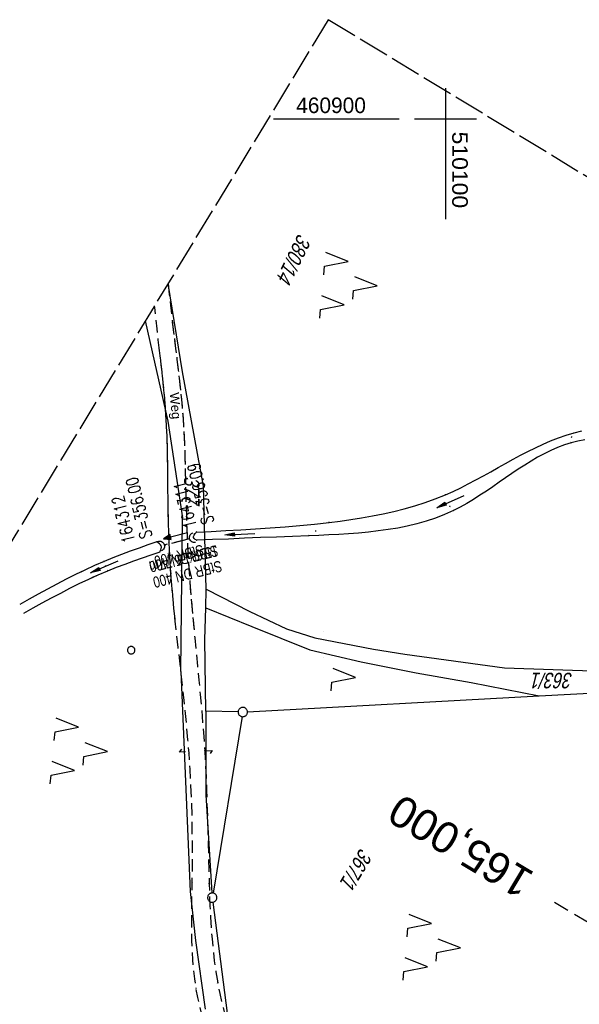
# Model space of a CAD drawing. Extents: x 509601 to 510326, y 459976 to 460916.
# Tile 35 of 39: x 510031 to 510122, y 460758 to 460916. Entities that reach past the tile are written whole.
import ezdxf
from ezdxf.enums import TextEntityAlignment as Align

# ---------------------------------------------------------------- set-up
doc = ezdxf.new("R2010")
doc.units = 0
doc.header["$LTSCALE"] = 10
doc.header["$MEASUREMENT"] = 0
for name, pattern in [('AUSGEZOGEN', [0]), ('LT00', [0]), ('LT11', [0.3, 0.2, -0.1]), ('LT12', [0.4, 0.3, -0.1]), ('LT14', [0.6, 0.5, -0.1]), ('LT17', [0.15, 0.1, -0.05]), ('STRICHLINIE2', [0.375, 0.25, -0.125])]:
    doc.linetypes.add(name, pattern=pattern)
doc.layers.get('0').update_dxf_attribs({"linetype": 'LT00'})
for name, color, linetype in [('--EK_FBR', 1, 'LT00'), ('--EK_Halt-Pfeil', 4, 'LT00'), ('--EK_Haltung', 7, 'STRICHLINIE2'), ('--EK_Haltung-Text', 140, 'LT00'), ('--EK_Schacht-Text', 5, 'LT00'), ('--EK_ST-93-1', 30, 'LT17'), ('--EL_Halt-Pfeil', 4, 'LT00'), ('--EL_Haltung', 182, 'STRICHLINIE2'), ('--EL_Haltung-Text', 182, 'LT00'), ('DFK_FLUR_NR', 250, 'LT00'), ('DFK_GZPKT', 250, 'LT00'), ('DFK_KATASTER', 250, 'LT00'), ('DFK_NUTZUNG', 250, 'LT00'), ('DFK_VERMPKT', 252, 'LT00'), ('DL', 182, 'LT12'), ('DL_PFEIL', 201, 'LT00'), ('DL_TEXT', 182, 'LT00'), ('FELDWEG_TEXT', 250, 'Continuous'), ('PFEIL', 140, 'AUSGEZOGEN'), ('V108_FELDWEG', 250, 'LT11'), ('V108_GRABEN', 250, 'LT00'), ('V108_PK_GR', 1, 'LT00'), ('V108_RASTER', 250, 'LT00'), ('V108_UK_DURCH', 182, 'LT00'), ('V109_FELDWEG', 250, 'LT11'), ('V109_GRABEN', 250, 'LT00'), ('V109_RASTER', 250, 'LT00'), ('V109_UK_DURCH', 182, 'LT00')]:
    doc.layers.add(name, color=color, linetype=linetype)
doc.layers.add('-BLATT_109-RAND', color=7, linetype='LT14', plot=False)
doc.styles.add('Beschrift', font='ARIAL.TTF')
doc.styles.add('Haltungsbeschriftung', font='ARIAL.TTF', dxfattribs={"width": 0.75})
doc.styles.add('schachtbeschriftung', font='romans.shx', dxfattribs={"width": 0.75, "height": 2})
doc.styles.get("Standard").update_dxf_attribs({"font": 'ARIAL.TTF'})

# ---------------------------------------------------------------- blocks, each defined once
blk = doc.blocks.new('SYMB7050')
at = {"color": 0, "linetype": 'ByBlock'}
blk.add_lwpolyline([(0, 0), (0, 0.093), (0.046, 0.058)], dxfattribs=at)
blk = doc.blocks.new('SYMB7051')
at = {"color": 0, "linetype": 'ByBlock'}
blk.add_lwpolyline([(0, 0), (0, 0.06), (0.036, 0.042)], dxfattribs=at)
blk = doc.blocks.new('SYMB7010')
at = {"color": 0, "linetype": 'ByBlock'}
for points in [[(-0.031408, 0.499213), (-0.093728, 0.49134), (-0.15457, 0.475719), (-0.212975, 0.452595), (-0.268021, 0.422333), (-0.31884, 0.385411), (-0.36463, 0.342411), (-0.40467, 0.29401), (-0.438329, 0.240973), (-0.465074, 0.184136), (-0.484486, 0.124395), (-0.496256, 0.062692), (-0.5002, 0)], [(-0.5002, 0), (-0.496256, -0.062692), (-0.484486, -0.124395), (-0.465075, -0.184136), (-0.438329, -0.240973), (-0.404671, -0.29401), (-0.36463, -0.342411), (-0.31884, -0.385411), (-0.268021, -0.422333), (-0.212975, -0.452595), (-0.154571, -0.475719), (-0.093728, -0.49134), (-0.031408, -0.499213), (0.031408, -0.499213)], [(0.5002, 0), (0.496256, 0.062692), (0.484485, 0.124395), (0.465074, 0.184136), (0.438329, 0.240973), (0.40467, 0.29401), (0.36463, 0.342411), (0.31884, 0.385411), (0.268021, 0.422333), (0.212975, 0.452595), (0.15457, 0.475719), (0.093728, 0.49134), (0.031408, 0.499213), (-0.031408, 0.499213)], [(0.031408, -0.499213), (0.093728, -0.491341), (0.15457, -0.475719), (0.212975, -0.452595), (0.268021, -0.422333), (0.31884, -0.385411), (0.36463, -0.342411), (0.404671, -0.294011), (0.438329, -0.240974), (0.465075, -0.184136), (0.484486, -0.124395), (0.496256, -0.062692), (0.500201, 0)]]:
    blk.add_lwpolyline(points, dxfattribs=at)
blk = doc.blocks.new('SYMB7222')
at = {"color": 0, "linetype": 'ByBlock'}
blk.add_line((0, 0.185), (-0.11, -0.185), dxfattribs=at)
blk.add_lwpolyline([(0.25, -0.185), (0.11, -0.185), (0, 0.185)], dxfattribs=at)
blk = doc.blocks.new('SYMB7221')
at = {"color": 0, "linetype": 'ByBlock'}
for p, q in [((0, 0.435), (-0.11, 0.065)), ((0.11, 0.065), (0, 0.435)), ((0.25, 0.065), (0.11, 0.065)), ((-0.35, -0.065), (-0.46, -0.435)), ((0.35, -0.065), (0.24, -0.435))]:
    blk.add_line(p, q, dxfattribs=at)
for points in [[(-0.1, -0.435), (-0.24, -0.435), (-0.35, -0.065)], [(0.6, -0.435), (0.46, -0.435), (0.35, -0.065)]]:
    blk.add_lwpolyline(points, dxfattribs=at)
blk = doc.blocks.new('Pfreil3')
at = {"layer": 'PFEIL'}
blk.add_hatch(color=256, dxfattribs=at).paths.add_polyline_path([(-1.55, 0.27), (-1.55, -0.27), (0, 0)])
for p, q in [((-1.55, 0), (-4.83, 0)), ((-1.55, -0.27), (-1.55, 0.27)), ((-1.55, 0.27), (0, 0)), ((0, 0), (-1.55, -0.27))]:
    blk.add_line(p, q, dxfattribs=at)
blk = doc.blocks.new('SYMB0011')
at = {"color": 0, "linetype": 'ByBlock'}
for p, q in [((0.5, 0), (-0.5, 0)), ((0, 0.5), (0, -0.5))]:
    blk.add_line(p, q, dxfattribs=at)
blk = doc.blocks.new('SYMB1107')
at = {"color": 0, "linetype": 'ByBlock'}
for points in [[(-0.2, 0), (-0.196157, 0.039018), (-0.184776, 0.076537), (-0.166294, 0.111114), (-0.141421, 0.141421), (-0.111114, 0.166294), (-0.076537, 0.184776), (-0.039018, 0.196157), (0, 0.2)], [(0, 0.2), (0.039018, 0.196157), (0.076537, 0.184776), (0.111114, 0.166294), (0.141421, 0.141421), (0.166294, 0.111114), (0.184776, 0.076537), (0.196157, 0.039018), (0.2, 0)]]:
    blk.add_lwpolyline(points, dxfattribs=at)
blk = doc.blocks.new('SYMB0070')
at = {"color": 0, "linetype": 'ByBlock'}
for p, q in [((-0.5, 0), (0.2, 0)), ((0.5, 0), (0.2, 0.1)), ((0.2, 0.1), (0.2, 0)), ((0.468, 0), (0.21, 0.086)), ((0.21, 0.086), (0.21, -0.086)), ((0.21, -0.086), (0.468, 0)), ((0.22, -0.072), (0.437, 0)), ((0.23, -0.058), (0.405, 0)), ((0.24, -0.045), (0.374, 0)), ((0.342, 0), (0.25, 0.031)), ((0.25, 0.031), (0.25, -0.031)), ((0.25, -0.031), (0.342, 0)), ((0.26, -0.017), (0.31, 0)), ((0.27, -0.003), (0.279, 0))]:
    blk.add_line(p, q, dxfattribs=at)
for points in [[(0.2, 0), (0.2, -0.1), (0.5, 0)], [(0.437, 0), (0.22, 0.072), (0.22, -0.072)], [(0.405, 0), (0.23, 0.058), (0.23, -0.058)], [(0.374, 0), (0.24, 0.045), (0.24, -0.045)], [(0.31, 0), (0.26, 0.017), (0.26, -0.017)], [(0.279, 0), (0.27, 0.003), (0.27, -0.003)]]:
    blk.add_lwpolyline(points, dxfattribs=at)

msp = doc.modelspace()

# ---------------------------------------------------------------- linework, layer by layer
at = {"layer": '--EK_FBR', "linetype": 'LT11', "flags": 128}
for points in [[(510055.39, 460873.65), (510055.4, 460873.56), (510055.56, 460871.81), (510055.73, 460870.07), (510055.93, 460868.33), (510056.13, 460866.59), (510056.35, 460864.84), (510056.57, 460863.1), (510056.79, 460861.36), (510057, 460859.61), (510057.2, 460857.87), (510057.39, 460856.12), (510057.56, 460854.37), (510057.71, 460852.63), (510057.84, 460850.79), (510057.94, 460848.96), (510058.02, 460847.12), (510058.08, 460845.29), (510058.13, 460843.45), (510058.17, 460841.62), (510058.21, 460839.78), (510058.25, 460837.94), (510058.3, 460836.1), (510058.36, 460834.27), (510058.43, 460832.43), (510058.54, 460830.16), (510058.69, 460827.89), (510058.85, 460825.62), (510059.03, 460823.35), (510059.23, 460821.08), (510059.44, 460818.82), (510059.66, 460816.55), (510059.88, 460814.28), (510060.1, 460812.02), (510060.32, 460809.75), (510060.53, 460807.48), (510060.74, 460805.22), (510060.92, 460802.95), (510061.1, 460800.68), (510061.25, 460798.42), (510061.37, 460796.28), (510061.47, 460794.15), (510061.55, 460792.02), (510061.62, 460789.89), (510061.69, 460787.75), (510061.74, 460785.61), (510061.8, 460783.48), (510061.85, 460781.34), (510061.91, 460779.2), (510061.97, 460777.06), (510062.03, 460775.27), (510062.1, 460773.48), (510062.19, 460771.7), (510062.3, 460769.91), (510062.43, 460768.14), (510062.6, 460766.36), (510062.8, 460764.59), (510063.05, 460762.83), (510063.34, 460761.08), (510063.68, 460759.35), (510064.06, 460757.64), (510064.49, 460755.93), (510064.95, 460754.23), (510065.45, 460752.54), (510065.98, 460750.85), (510066.53, 460749.17), (510067.11, 460747.5), (510067.71, 460745.83), (510068.32, 460744.16), (510068.93, 460742.51), (510069.95, 460739.83), (510070.97, 460737.17), (510072.01, 460734.51), (510073.06, 460731.86), (510074.11, 460729.21), (510075.17, 460726.57), (510076.24, 460723.93), (510077.3, 460721.29), (510078.37, 460718.65), (510080.11, 460714.35), (510081.85, 460710.05), (510083.58, 460705.75), (510085.31, 460701.45), (510087.04, 460697.14)], [(510084.02, 460696.49), (510082.62, 460700), (510081.22, 460703.5), (510079.82, 460707), (510078.43, 460710.5), (510077.05, 460714.01), (510075.67, 460717.51), (510074.64, 460720.15), (510073.61, 460722.8), (510072.58, 460725.44), (510071.54, 460728.09), (510070.5, 460730.74), (510069.46, 460733.39), (510068.4, 460736.03), (510067.33, 460738.68), (510066.24, 460741.33), (510065.65, 460742.76), (510065.06, 460744.19), (510064.47, 460745.61), (510063.89, 460747.05), (510063.33, 460748.48), (510062.78, 460749.92), (510062.26, 460751.36), (510061.76, 460752.81), (510061.3, 460754.27), (510060.87, 460755.73), (510060.49, 460757.2), (510060.16, 460758.68), (510059.87, 460760.17), (510059.64, 460761.69), (510059.47, 460763.22), (510059.34, 460764.76), (510059.25, 460766.31), (510059.19, 460767.86), (510059.16, 460769.41), (510059.16, 460770.97), (510059.17, 460772.54), (510059.19, 460774.1), (510059.22, 460775.66), (510059.25, 460777.22), (510059.28, 460779.84), (510059.28, 460782.45), (510059.26, 460785.05), (510059.22, 460787.65), (510059.15, 460790.25), (510059.04, 460792.84), (510058.9, 460795.43), (510058.73, 460798.02), (510058.56, 460800.14), (510058.37, 460802.27), (510058.16, 460804.39), (510057.94, 460806.51), (510057.71, 460808.63), (510057.47, 460810.75), (510057.23, 460812.87), (510056.99, 460815), (510056.75, 460817.12), (510056.52, 460819.24), (510056.3, 460821.37), (510056.1, 460823.49), (510055.92, 460825.62), (510055.76, 460827.74), (510055.62, 460829.87), (510055.52, 460832), (510055.46, 460833.71), (510055.41, 460835.41), (510055.38, 460837.12), (510055.36, 460838.82), (510055.34, 460840.53), (510055.33, 460842.24), (510055.31, 460843.95), (510055.28, 460845.65), (510055.25, 460847.36), (510055.19, 460849.06), (510055.12, 460850.77), (510055.02, 460852.47), (510054.9, 460854.2), (510054.75, 460855.92), (510054.58, 460857.65), (510054.39, 460859.37), (510054.2, 460861.09), (510053.99, 460862.81), (510053.79, 460864.54), (510053.59, 460866.26), (510053.39, 460867.98), (510053.21, 460869.7), (510053.18, 460870)]]:
    msp.add_lwpolyline(points, dxfattribs=at)
at = {"layer": '--EK_Haltung'}
msp.add_line((510058.86, 460832.52), (510054.72, 460831.5), dxfattribs=at)
at = {"layer": '--EK_ST-93-1', "ltscale": 2.5}
msp.add_line((510151.92, 460753.52), (510117.55, 460773.98), dxfattribs=at)
at = {"layer": '--EL_Haltung'}
msp.add_line((510058.86, 460832.52), (510054.72, 460831.5), dxfattribs=at)
at = {"layer": '-BLATT_109-RAND'}
msp.add_lwpolyline([(510081.13, 460916.02), (509600.99, 460125.39), (509846.3, 459976.42), (510326.44, 460767.05), (510081.13, 460916.02)], dxfattribs=at)
at = {"layer": 'DFK_KATASTER'}
for p, q in [((510057.68, 460859.37), (510055.35, 460873.58)), ((510051.7, 460867.56), (510055.31, 460851.43)), ((510061.07, 460840.97), (510057.68, 460859.37)), ((510055.31, 460851.43), (510057.7, 460835.87)), ((510061.49, 460824.39), (510061.07, 460840.97)), ((510057.42, 460811.16), (510057.7, 460835.87)), ((510061.41, 460821.39), (510061.49, 460824.39)), ((510061.49, 460824.39), (510068.51, 460820.83)), ((510061.26, 460816.28), (510061.41, 460821.39)), ((510061.41, 460821.39), (510068.81, 460818.38)), ((510068.51, 460820.83), (510074.42, 460818.01)), ((510068.81, 460818.38), (510078.15, 460814.62)), ((510074.42, 460818.01), (510078.99, 460816.57)), ((510061.42, 460804.77), (510061.26, 460816.28)), ((510078.99, 460816.57), (510088.43, 460814.76)), ((510078.15, 460814.62), (510086.43, 460812.7)), ((510088.43, 460814.76), (510093.43, 460813.92)), ((510093.43, 460813.92), (510109.49, 460811.76)), ((510086.43, 460812.7), (510095.28, 460810.92)), ((510109.49, 460811.76), (510125.2, 460811.23)), ((510057.42, 460811.16), (510058.93, 460775.76)), ((510095.28, 460810.92), (510104.11, 460809.36)), ((510104.11, 460809.36), (510115.05, 460807.23)), ((510115.05, 460807.23), (510150.66, 460809.18)), ((510068.13, 460804.67), (510115.05, 460807.23)), ((510061.42, 460804.77), (510061.45, 460791.29)), ((510066.63, 460804.65), (510061.42, 460804.77)), ((510067.26, 460803.89), (510062.59, 460775.51)), ((510061.45, 460791.29), (510062.42, 460775.52)), ((510058.93, 460775.76), (510059.76, 460767.85)), ((510062.57, 460774.03), (510064.89, 460756.17)), ((510059.76, 460767.85), (510061.31, 460756.85))]:
    msp.add_line(p, q, dxfattribs=at)
at = {"layer": 'DL'}
msp.add_line((510058.81, 460832.52), (510054.78, 460831.44), dxfattribs=at)
at = {"layer": 'V108_FELDWEG', "flags": 128}
for points in [[(510056.04, 460867.36), (510056.13, 460866.59), (510056.35, 460864.84), (510056.57, 460863.1), (510056.79, 460861.36), (510057, 460859.61), (510057.2, 460857.87), (510057.39, 460856.12), (510057.56, 460854.37), (510057.71, 460852.63), (510057.84, 460850.79), (510057.94, 460848.96), (510058.02, 460847.12), (510058.08, 460845.29), (510058.13, 460843.45), (510058.17, 460841.62), (510058.21, 460839.78), (510058.25, 460837.94), (510058.3, 460836.1), (510058.36, 460834.27), (510058.43, 460832.43), (510058.54, 460830.16), (510058.69, 460827.89), (510058.85, 460825.62), (510059.03, 460823.35), (510059.23, 460821.08), (510059.44, 460818.82), (510059.51, 460818.09)], [(510056.48, 460819.6), (510056.3, 460821.37), (510056.1, 460823.49), (510055.92, 460825.62), (510055.76, 460827.74), (510055.62, 460829.87), (510055.52, 460832), (510055.46, 460833.71), (510055.41, 460835.41), (510055.38, 460837.12), (510055.36, 460838.82), (510055.34, 460840.53), (510055.33, 460842.24), (510055.31, 460843.95), (510055.28, 460845.65), (510055.25, 460847.36), (510055.19, 460849.06), (510055.12, 460850.77), (510055.02, 460852.47), (510054.9, 460854.2), (510054.75, 460855.92), (510054.58, 460857.65), (510054.39, 460859.37), (510054.2, 460861.09), (510053.99, 460862.81), (510053.95, 460863.16)]]:
    msp.add_lwpolyline(points, dxfattribs=at)
at = {"layer": 'V108_GRABEN'}
for points in [[(510059.92, 460833.58), (510062.3, 460833.7), (510064.67, 460833.82), (510067.04, 460833.96), (510069.42, 460834.1), (510071.79, 460834.26), (510074.17, 460834.44), (510076.54, 460834.65), (510078.91, 460834.88), (510081.29, 460835.15), (510083.03, 460835.36), (510084.77, 460835.61), (510086.5, 460835.88), (510088.23, 460836.18), (510089.95, 460836.52), (510091.66, 460836.9), (510093.36, 460837.33), (510095.04, 460837.8), (510096.7, 460838.33), (510098.35, 460838.93), (510099.97, 460839.58), (510101.22, 460840.13), (510102.44, 460840.72), (510103.66, 460841.34), (510104.87, 460841.98), (510106.08, 460842.63), (510107.28, 460843.3), (510108.47, 460843.96), (510109.67, 460844.63), (510110.86, 460845.29), (510112.06, 460845.94), (510113.26, 460846.56), (510114.47, 460847.16), (510115.69, 460847.73), (510116.91, 460848.25), (510118.15, 460848.73), (510119.4, 460849.17), (510120.67, 460849.54), (510121.93, 460849.85)], [(510122.4, 460848.41), (510121.3, 460848.21), (510120.22, 460847.95), (510119.11, 460847.6), (510118.01, 460847.19), (510116.93, 460846.72), (510115.87, 460846.19), (510114.81, 460845.62), (510113.77, 460845.01), (510112.73, 460844.36), (510111.7, 460843.69), (510110.68, 460843), (510109.65, 460842.3), (510108.63, 460841.59), (510107.6, 460840.88), (510106.57, 460840.18), (510105.53, 460839.5), (510104.48, 460838.84), (510103.42, 460838.21), (510102.35, 460837.61), (510101.26, 460837.06), (510099.82, 460836.41), (510098.36, 460835.85), (510096.88, 460835.35), (510095.37, 460834.92), (510093.85, 460834.55), (510092.3, 460834.24), (510090.75, 460833.98), (510089.17, 460833.76), (510087.59, 460833.58), (510086, 460833.43), (510084.41, 460833.31), (510082.81, 460833.21), (510081.21, 460833.13), (510079.61, 460833.06), (510078.01, 460833), (510075.4, 460832.9), (510072.81, 460832.79), (510070.22, 460832.69), (510067.65, 460832.58), (510065.08, 460832.47), (510062.52, 460832.37), (510059.96, 460832.26)], [(510059.96, 460832.26), (510059.74, 460832.4), (510059.57, 460832.54), (510059.46, 460832.7), (510059.46, 460832.9), (510059.56, 460833.11), (510059.72, 460833.34), (510059.92, 460833.58)], [(510053.53, 460832.02), (510052.11, 460831.53), (510050.69, 460831.02), (510049.27, 460830.51), (510047.86, 460829.98), (510046.45, 460829.44), (510045.06, 460828.87), (510043.52, 460828.19), (510041.98, 460827.48), (510041.3, 460827.16)], [(510054.06, 460830.4), (510054.16, 460830.65), (510054.24, 460830.9), (510054.28, 460831.14), (510054.26, 460831.35), (510054.15, 460831.54), (510053.98, 460831.72), (510053.77, 460831.87), (510053.53, 460832.02)], [(510043.11, 460826.26), (510044.12, 460826.71), (510045.66, 460827.37), (510047.04, 460827.92), (510048.43, 460828.45), (510049.83, 460828.95), (510051.24, 460829.44), (510052.65, 460829.92), (510054.06, 460830.4)]]:
    msp.add_lwpolyline(points, dxfattribs=at)
at = {"layer": 'V108_RASTER'}
for p, q in [((510100, 460905), (510100, 460895)), ((510100, 460905), (510100, 460895)), ((510092.54, 460900), (510072.3, 460900)), ((510105, 460900), (510095, 460900))]:
    msp.add_line(p, q, dxfattribs=at)
at = {"layer": 'V109_FELDWEG', "flags": 128}
for points in [[(510055.39, 460873.65), (510055.4, 460873.56), (510055.56, 460871.81), (510055.73, 460870.07), (510055.93, 460868.33), (510056.13, 460866.59), (510056.35, 460864.84), (510056.57, 460863.1), (510056.79, 460861.36), (510057, 460859.61), (510057.2, 460857.87), (510057.39, 460856.12), (510057.56, 460854.37), (510057.71, 460852.63), (510057.84, 460850.79), (510057.94, 460848.96), (510058.02, 460847.12), (510058.08, 460845.29), (510058.13, 460843.45), (510058.17, 460841.62), (510058.21, 460839.78), (510058.25, 460837.94), (510058.3, 460836.1), (510058.36, 460834.27), (510058.43, 460832.43), (510058.54, 460830.16), (510058.69, 460827.89), (510058.85, 460825.62), (510059.03, 460823.35), (510059.23, 460821.08), (510059.44, 460818.82), (510059.66, 460816.55), (510059.88, 460814.28), (510060.1, 460812.02), (510060.32, 460809.75), (510060.53, 460807.48), (510060.74, 460805.22), (510060.92, 460802.95), (510061.1, 460800.68), (510061.25, 460798.42), (510061.37, 460796.28), (510061.47, 460794.15), (510061.55, 460792.02), (510061.62, 460789.89), (510061.69, 460787.75), (510061.74, 460785.61), (510061.8, 460783.48), (510061.85, 460781.34), (510061.91, 460779.2), (510061.97, 460777.06), (510062.03, 460775.27), (510062.1, 460773.48), (510062.19, 460771.7), (510062.3, 460769.91), (510062.43, 460768.14), (510062.6, 460766.36), (510062.8, 460764.59), (510063.05, 460762.83), (510063.34, 460761.08), (510063.68, 460759.35), (510064.06, 460757.64), (510064.49, 460755.93), (510064.95, 460754.23), (510065.45, 460752.54), (510065.98, 460750.85), (510066.53, 460749.17), (510067.11, 460747.5), (510067.71, 460745.83), (510068.32, 460744.16), (510068.93, 460742.51), (510069.95, 460739.83), (510070.97, 460737.17), (510072.01, 460734.51), (510073.06, 460731.86), (510074.11, 460729.21), (510075.17, 460726.57), (510076.24, 460723.93), (510077.3, 460721.29), (510078.37, 460718.65), (510080.11, 460714.35), (510081.85, 460710.05), (510083.58, 460705.75), (510085.31, 460701.45), (510087.04, 460697.14)], [(510084.02, 460696.49), (510082.62, 460700), (510081.22, 460703.5), (510079.82, 460707), (510078.43, 460710.5), (510077.05, 460714.01), (510075.67, 460717.51), (510074.64, 460720.15), (510073.61, 460722.8), (510072.58, 460725.44), (510071.54, 460728.09), (510070.5, 460730.74), (510069.46, 460733.39), (510068.4, 460736.03), (510067.33, 460738.68), (510066.24, 460741.33), (510065.65, 460742.76), (510065.06, 460744.19), (510064.47, 460745.61), (510063.89, 460747.05), (510063.33, 460748.48), (510062.78, 460749.92), (510062.26, 460751.36), (510061.76, 460752.81), (510061.3, 460754.27), (510060.87, 460755.73), (510060.49, 460757.2), (510060.16, 460758.68), (510059.87, 460760.17), (510059.64, 460761.69), (510059.47, 460763.22), (510059.34, 460764.76), (510059.25, 460766.31), (510059.19, 460767.86), (510059.16, 460769.41), (510059.16, 460770.97), (510059.17, 460772.54), (510059.19, 460774.1), (510059.22, 460775.66), (510059.25, 460777.22), (510059.28, 460779.84), (510059.28, 460782.45), (510059.26, 460785.05), (510059.22, 460787.65), (510059.15, 460790.25), (510059.04, 460792.84), (510058.9, 460795.43), (510058.73, 460798.02), (510058.56, 460800.14), (510058.37, 460802.27), (510058.16, 460804.39), (510057.94, 460806.51), (510057.71, 460808.63), (510057.47, 460810.75), (510057.23, 460812.87), (510056.99, 460815), (510056.75, 460817.12), (510056.52, 460819.24), (510056.3, 460821.37), (510056.1, 460823.49), (510055.92, 460825.62), (510055.76, 460827.74), (510055.62, 460829.87), (510055.52, 460832), (510055.46, 460833.71), (510055.41, 460835.41), (510055.38, 460837.12), (510055.36, 460838.82), (510055.34, 460840.53), (510055.33, 460842.24), (510055.31, 460843.95), (510055.28, 460845.65), (510055.25, 460847.36), (510055.19, 460849.06), (510055.12, 460850.77), (510055.02, 460852.47), (510054.9, 460854.2), (510054.75, 460855.92), (510054.58, 460857.65), (510054.39, 460859.37), (510054.2, 460861.09), (510053.99, 460862.81), (510053.79, 460864.54), (510053.59, 460866.26), (510053.39, 460867.98), (510053.21, 460869.7), (510053.18, 460870)]]:
    msp.add_lwpolyline(points, dxfattribs=at)
at = {"layer": 'V109_GRABEN'}
for points in [[(510059.92, 460833.58), (510062.3, 460833.7), (510064.67, 460833.82), (510067.04, 460833.96), (510069.42, 460834.1), (510071.79, 460834.26), (510074.17, 460834.44), (510076.54, 460834.65), (510078.91, 460834.88), (510081.29, 460835.15), (510083.03, 460835.36), (510084.77, 460835.61), (510086.5, 460835.88), (510088.23, 460836.18), (510089.95, 460836.52), (510091.66, 460836.9), (510093.36, 460837.33), (510095.04, 460837.8), (510096.7, 460838.33), (510098.35, 460838.93), (510099.97, 460839.58), (510101.22, 460840.13), (510102.44, 460840.72), (510103.66, 460841.34), (510104.87, 460841.98), (510106.08, 460842.63), (510107.28, 460843.3), (510108.47, 460843.96), (510109.67, 460844.63), (510110.86, 460845.29), (510112.06, 460845.94), (510113.26, 460846.56), (510114.47, 460847.16), (510115.69, 460847.73), (510116.91, 460848.25), (510118.15, 460848.73), (510119.4, 460849.17), (510120.67, 460849.54), (510121.93, 460849.85)], [(510122.4, 460848.41), (510121.3, 460848.21), (510120.22, 460847.95), (510119.11, 460847.6), (510118.01, 460847.19), (510116.93, 460846.72), (510115.87, 460846.19), (510114.81, 460845.62), (510113.77, 460845.01), (510112.73, 460844.36), (510111.7, 460843.69), (510110.68, 460843), (510109.65, 460842.3), (510108.63, 460841.59), (510107.6, 460840.88), (510106.57, 460840.18), (510105.53, 460839.5), (510104.48, 460838.84), (510103.42, 460838.21), (510102.35, 460837.61), (510101.26, 460837.06), (510099.82, 460836.41), (510098.36, 460835.85), (510096.88, 460835.35), (510095.37, 460834.92), (510093.85, 460834.55), (510092.3, 460834.24), (510090.75, 460833.98), (510089.17, 460833.76), (510087.59, 460833.58), (510086, 460833.43), (510084.41, 460833.31), (510082.81, 460833.21), (510081.21, 460833.13), (510079.61, 460833.06), (510078.01, 460833), (510075.4, 460832.9), (510072.81, 460832.79), (510070.22, 460832.69), (510067.65, 460832.58), (510065.08, 460832.47), (510062.52, 460832.37), (510059.96, 460832.26)], [(510059.96, 460832.26), (510059.74, 460832.4), (510059.57, 460832.54), (510059.46, 460832.7), (510059.46, 460832.9), (510059.56, 460833.11), (510059.72, 460833.34), (510059.92, 460833.58)], [(510053.53, 460832.02), (510052.11, 460831.53), (510050.69, 460831.02), (510049.27, 460830.51), (510047.86, 460829.98), (510046.45, 460829.44), (510045.06, 460828.87), (510043.52, 460828.19), (510041.98, 460827.48), (510040.46, 460826.75), (510038.95, 460825.99), (510037.45, 460825.21), (510035.96, 460824.41), (510034.47, 460823.6), (510032.99, 460822.78), (510031.51, 460821.95)], [(510054.06, 460830.4), (510054.16, 460830.65), (510054.24, 460830.9), (510054.28, 460831.14), (510054.26, 460831.35), (510054.15, 460831.54), (510053.98, 460831.72), (510053.77, 460831.87), (510053.53, 460832.02)], [(510032.16, 460820.56), (510033.63, 460821.38), (510035.11, 460822.19), (510036.59, 460822.99), (510038.08, 460823.78), (510039.57, 460824.55), (510041.07, 460825.3), (510042.59, 460826.02), (510044.12, 460826.71), (510045.66, 460827.37), (510047.04, 460827.92), (510048.43, 460828.45), (510049.83, 460828.95), (510051.24, 460829.44), (510052.65, 460829.92), (510054.06, 460830.4)]]:
    msp.add_lwpolyline(points, dxfattribs=at)
at = {"layer": 'V109_RASTER'}
msp.add_line((510100, 460904.56), (510100, 460883.94), dxfattribs=at)

# ---------------------------------------------------------------- block references
at = {"layer": '--EK_Halt-Pfeil', "xscale": 4.000000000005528, "yscale": 4, "zscale": 4, "rotation": 193.9178500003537}
msp.add_blockref('SYMB0070', (510056.55, 460832.98), dxfattribs=at)
at = {"layer": '--EL_Halt-Pfeil', "xscale": 4.000000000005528, "yscale": 4, "zscale": 4, "rotation": 193.9178500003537}
msp.add_blockref('SYMB0070', (510056.55, 460832.98), dxfattribs=at)
at = {"layer": 'DFK_GZPKT', "xscale": 1.500000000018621, "yscale": 1.5, "zscale": 1.5, "rotation": 264.7377099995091}
for p in [(510067.38, 460804.63), (510062.47, 460774.77)]:
    msp.add_blockref('SYMB7010', p, dxfattribs=at)
at = {"layer": 'DFK_KATASTER'}
for name, p, xscale, yscale, zscale, rotation in [('SYMB7051', (510080.38, 460817.66), 0.1000000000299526, 0.09999999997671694, 0.1, 3.946490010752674), ('SYMB7051', (510080.38, 460813.48), 0.1000000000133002, 0.09999999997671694, 0.1, 183.1220099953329), ('SYMB7050', (510058.15, 460798.25), 10, 10, 10, 92.90292000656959), ('SYMB7050', (510061.53, 460798.39), 10, 10, 10, 272.8183499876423)]:
    msp.add_blockref(name, p, dxfattribs=dict(at, xscale=xscale, yscale=yscale, zscale=zscale, rotation=rotation))
at = {"layer": 'DFK_NUTZUNG', "xscale": 10.00000000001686, "yscale": 10, "zscale": 10, "rotation": 264.7377100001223}
for name, p in [('SYMB7221', (510084.66, 460873.59)), ('SYMB7222', (510083.65, 460810.35)), ('SYMB7221', (510041.28, 460798.66)), ('SYMB7221', (510098.05, 460767.08))]:
    msp.add_blockref(name, p, dxfattribs=at)
at = {"layer": 'DFK_VERMPKT', "xscale": 1.200000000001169, "yscale": 1.200000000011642, "zscale": 1.2, "rotation": 264.7377100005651}
msp.add_blockref('SYMB7010', (510049.43, 460814.58), dxfattribs=at)
at = {"layer": 'DL_PFEIL', "xscale": 4.000000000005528, "yscale": 4, "zscale": 4, "rotation": 193.9178500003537}
msp.add_blockref('SYMB0070', (510056.55, 460832.98), dxfattribs=at)
at = {"layer": 'PFEIL'}
for p, rotation in [((510098.58, 460837.51), 204.0624605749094), ((510064.47, 460833.12), 182.860005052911), ((510042.9, 460827.05), 203.3214207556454)]:
    msp.add_blockref('Pfreil3', p, dxfattribs=dict(at, rotation=rotation))
at = {"layer": 'V108_FELDWEG', "xscale": 0.09999999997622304, "yscale": 0.09999999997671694, "zscale": 0.1, "rotation": 243.5238000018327}
for p in [(510055.02, 460852.47), (510057.71, 460852.63), (510055.52, 460832), (510058.43, 460832.43)]:
    msp.add_blockref('SYMB0011', p, dxfattribs=at)
at = {"layer": 'V108_PK_GR', "xscale": 0.09999999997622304, "yscale": 0.09999999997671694, "zscale": 0.1, "rotation": 243.5238000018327}
for p in [(510120.67, 460849.54), (510120.22, 460847.95), (510120.31, 460848.87), (510099.97, 460839.58), (510100.7, 460837.7), (510101.26, 460837.06), (510081.29, 460835.15), (510059.92, 460833.58), (510079.13, 460833.75), (510053.53, 460832.02), (510059.46, 460832.7), (510059.96, 460832.26), (510078.01, 460833), (510054.06, 460830.4), (510054.26, 460831.35), (510045.06, 460828.87), (510045.29, 460828.1), (510045.66, 460827.37)]:
    msp.add_blockref('SYMB0011', p, dxfattribs=at)
at = {"layer": 'V108_UK_DURCH', "xscale": 4.000000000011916, "yscale": 4, "zscale": 4}
for p, rotation in [((510059.59, 460832.7), 103.4443), ((510053.99, 460831.32), 290.3557)]:
    msp.add_blockref('SYMB1107', p, dxfattribs=dict(at, rotation=rotation))
at = {"layer": 'V109_FELDWEG', "xscale": 0.1000000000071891, "yscale": 0.09999999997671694, "zscale": 0.1, "rotation": 238.7303999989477}
for p in [(510055.02, 460852.47), (510057.71, 460852.63), (510055.52, 460832), (510058.43, 460832.43), (510058.73, 460798.02), (510061.25, 460798.42), (510059.25, 460777.22), (510061.97, 460777.06), (510063.34, 460761.08), (510059.87, 460760.17)]:
    msp.add_blockref('SYMB0011', p, dxfattribs=at)
at = {"layer": 'V109_UK_DURCH', "zscale": 4}
for p, xscale, yscale, rotation in [((510059.59, 460832.7), 4.000000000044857, 3.999999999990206, 103.4443048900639), ((510053.99, 460831.32), 3.999999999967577, 4.000000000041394, 290.3556559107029)]:
    msp.add_blockref('SYMB1107', p, dxfattribs=dict(at, xscale=xscale, yscale=yscale, rotation=rotation))

# ---------------------------------------------------------------- texts
at = {"layer": '--EK_Haltung-Text', "style": 'Haltungsbeschriftung', "width": 0.75}
for s, p in [('15.6‰ 5.77m', (510063.16, 460831.52)), ('StBR DN 400', (510063.77, 460829.04))]:
    msp.add_text(s, height=1.8, rotation=-166.0822, dxfattribs=at).set_placement(p)
at = {"layer": '--EK_Schacht-Text', "style": 'schachtbeschriftung', "width": 0.75}
for s, rotation, p in [('S=356.09', -256.0822, (510062.77, 460835.16)), ('S=356.00', -256.0789, (510052.84, 460832.84)), ('164311', -256.0822, (510059.97, 460834.47)), ('164312', -256.0789, (510050.05, 460832.14))]:
    msp.add_text(s, height=2, rotation=rotation, dxfattribs=at).set_placement(p)
at = {"layer": '--EK_ST-93-1', "style": 'Beschrift'}
msp.add_text('165,000', height=5, rotation=-210.7873, dxfattribs=at).set_placement((510113.25, 460776.54), align=Align.MIDDLE_LEFT)
at = {"layer": '--EL_Haltung-Text', "style": 'Haltungsbeschriftung', "width": 0.75}
msp.add_text('StBR DN 400', height=1.8, rotation=-166.0822, dxfattribs=at).set_placement((510063.16, 460831.52))
at = {"layer": 'DFK_FLUR_NR', "oblique": 13.754, "width": 0.75}
for s, rotation, p in [('380/14', 243.5238, (510076.34, 460881.74)), ('377', 270.0012, (510057.93, 460842.56)), ('363/1', 180.0012, (510120.51, 460810.95)), ('367/1', 238.7304, (510086.34, 460782.88))]:
    msp.add_text(s, height=2.5, rotation=rotation, dxfattribs=at).set_placement(p)
at = {"layer": 'DL_TEXT', "style": 'Haltungsbeschriftung', "width": 0.75}
msp.add_text('StBR 400', height=1.8, rotation=-166.0822, dxfattribs=at).set_placement((510060.83, 460831.61))
at = {"layer": 'FELDWEG_TEXT', "insert": (510055.16, 460855.94), "char_height": 1.5, "attachment_point": 7, "rotation": 275.2802, "style": 'Beschrift'}
msp.add_mtext('Weg', dxfattribs=at)
at = {"layer": 'V108_RASTER', "width": 0.962}
msp.add_text(' 460900', height=2.5, rotation=-0.0019, dxfattribs=at).set_placement((510075.04, 460901))
at = {"layer": 'V109_RASTER', "width": 1.058}
msp.add_text(' 510100', height=2.5, rotation=-90.0012, dxfattribs=at).set_placement((510101.07, 460899.05))

doc.saveas('drawing.dxf')
